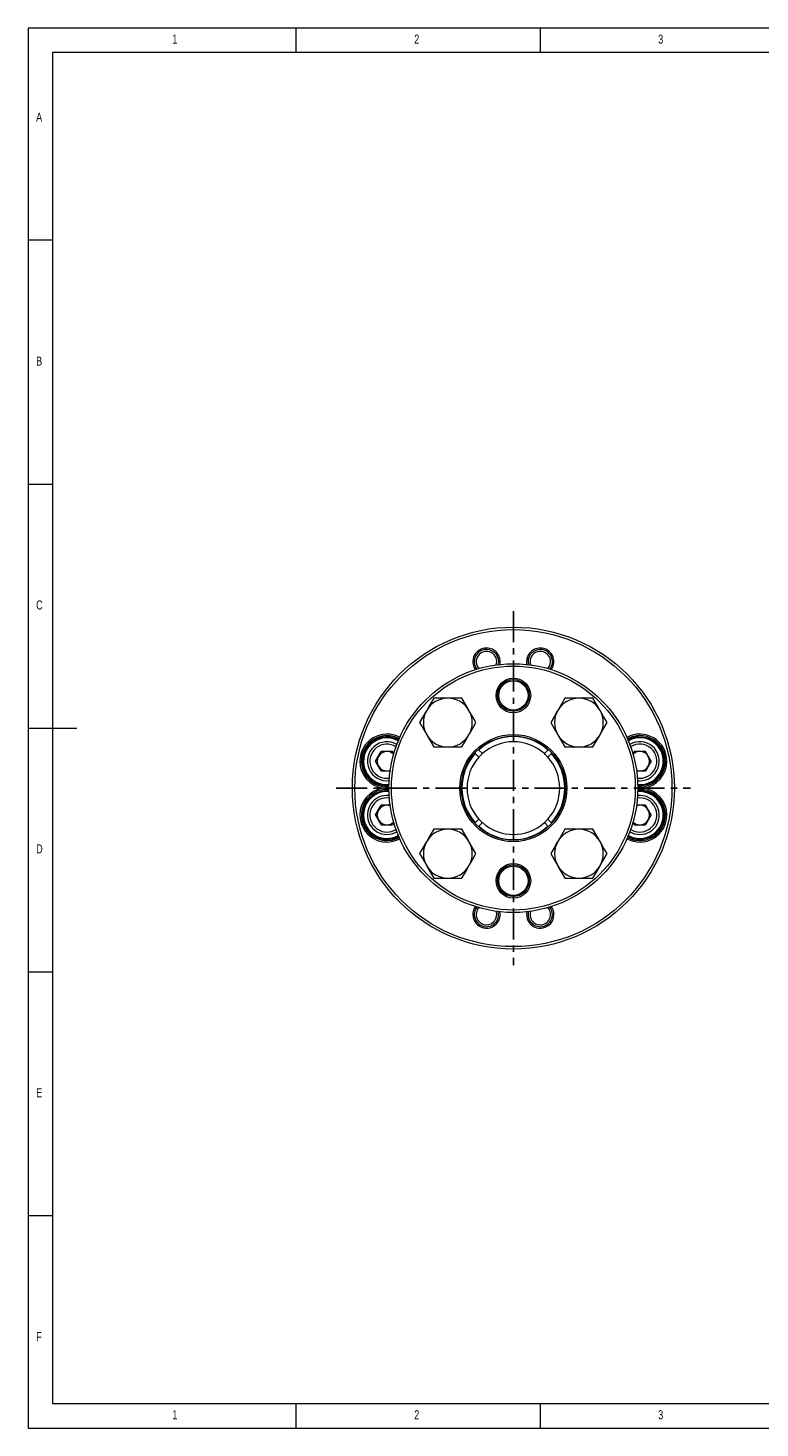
# Model space of a CAD drawing. Header units: millimetres. Extents: x 5 to 415, y 5 to 292.
# Tile 1 of 4: x 5 to 155, y 5 to 292. Entities that reach past the tile are written whole.
import ezdxf

# ---------------------------------------------------------------- set-up
doc = ezdxf.new("R2010")
doc.units = ezdxf.units.MM
doc.linetypes.add('CENTER', pattern=[10.16, 6.35, -1.27, 1.27, -1.27])
doc.styles.add('SLDTEXTSTYLE0', font='TXT', dxfattribs={"width": 0.75})

msp = doc.modelspace()

# ---------------------------------------------------------------- linework, layer by layer
at = {"color": 7, "linetype": 'Continuous', "lineweight": 0}
for p, q in [((415, 292), (5, 292)), ((5, 292), (5, 5)), ((60, 287), (60, 292)), ((110, 292), (110, 287)), ((410, 287), (10, 287)), ((10, 287), (10, 10)), ((10, 248.5), (5, 248.5)), ((5, 198.5), (10, 198.5)), ((5, 148.5), (15, 148.5)), ((5, 98.5), (10, 98.5)), ((10, 48.5), (5, 48.5)), ((10, 10), (227.8, 10)), ((60, 5), (60, 10)), ((110, 10), (110, 5)), ((5, 5), (415, 5))]:
    msp.add_line(p, q, dxfattribs=at)
at = {"color": 1, "linetype": 'CENTER'}
for p, q in [((104.4886, 172.4779), (104.4886, 99.8779)), ((68.1886, 136.1779), (140.7886, 136.1779))]:
    msp.add_line(p, q, dxfattribs=at)
at = {"color": 7, "linetype": 'Continuous', "lineweight": 15}
for p, q in [((91.0535, 154.6129), (88.1668, 154.6129)), ((93.9403, 154.6129), (91.0535, 154.6129)), ((117.9236, 154.6129), (115.0369, 154.6129)), ((120.8104, 154.6129), (117.9236, 154.6129)), ((76.2583, 141.6876), (77.413, 143.6876)), ((79.7224, 143.6876), (77.413, 143.6876)), ((79.9842, 143.234), (79.7224, 143.6876)), ((88.1668, 144.6129), (91.0535, 144.6129)), ((91.0535, 144.6129), (93.9403, 144.6129)), ((97.3902, 143.9834), (97.3247, 144.0489)), ((97.3902, 143.9834), (98.1339, 143.2397)), ((111.587, 143.9834), (110.8432, 143.2397)), ((111.6425, 144.039), (111.587, 143.9834)), ((115.0369, 144.6129), (117.9236, 144.6129)), ((117.9236, 144.6129), (120.8104, 144.6129)), ((128.9929, 143.234), (129.2548, 143.6876)), ((131.5642, 143.6876), (129.2548, 143.6876)), ((132.7189, 141.6876), (131.5642, 143.6876)), ((77.413, 139.6876), (76.2583, 141.6876)), ((96.6248, 143.3345), (96.6831, 143.2763)), ((96.6831, 143.2763), (97.4268, 142.5326)), ((112.2941, 143.2763), (111.5503, 142.5326)), ((112.2941, 143.2763), (112.3644, 143.3467)), ((132.7189, 141.6876), (131.5642, 139.6876)), ((77.413, 139.6876), (79.2313, 139.6876)), ((129.7459, 139.6876), (131.5642, 139.6876)), ((77.8997, 136.1779), (79.0147, 136.1779)), ((131.0774, 136.1779), (129.9481, 136.1779)), ((76.2583, 130.6683), (77.413, 132.6683)), ((79.2313, 132.6683), (77.413, 132.6683)), ((131.5642, 132.6683), (129.7459, 132.6683)), ((132.7189, 130.6683), (131.5642, 132.6683)), ((77.413, 128.6683), (76.2583, 130.6683)), ((97.4268, 129.8233), (96.6831, 129.0795)), ((111.5503, 129.8233), (112.2941, 129.0795)), ((132.7189, 130.6683), (131.5642, 128.6683)), ((77.413, 128.6683), (79.7224, 128.6683)), ((79.9842, 129.1219), (79.7224, 128.6683)), ((91.0535, 127.7429), (88.1668, 127.7429)), ((93.9403, 127.7429), (91.0535, 127.7429)), ((96.6831, 129.0795), (96.6215, 129.018)), ((97.322, 128.3042), (97.3902, 128.3724)), ((98.1339, 129.1162), (97.3902, 128.3724)), ((110.8432, 129.1162), (111.587, 128.3724)), ((111.587, 128.3724), (111.6624, 128.2969)), ((112.3476, 129.0259), (112.2941, 129.0795)), ((117.9236, 127.7429), (115.0369, 127.7429)), ((120.8104, 127.7429), (117.9236, 127.7429)), ((129.2548, 128.6683), (128.9929, 129.1219)), ((129.2548, 128.6683), (131.5642, 128.6683)), ((88.1668, 117.7429), (91.0535, 117.7429)), ((91.0535, 117.7429), (93.9403, 117.7429)), ((115.0369, 117.7429), (117.9236, 117.7429)), ((117.9236, 117.7429), (120.8104, 117.7429))]:
    msp.add_line(p, q, dxfattribs=at)
at = {"color": 7, "linetype": 'Continuous', "lineweight": 15, "flags": 128}
for points in [[(86.7234, 152.1129), (86.6208, 151.9352), (85.9494, 150.7723), (85.28, 149.6129)], [(88.1668, 154.6129), (87.4596, 153.3881), (86.7234, 152.1129)], [(95.3837, 152.1129), (95.2811, 152.2907), (94.6096, 153.4536), (93.9403, 154.6129)], [(96.827, 149.6129), (96.1199, 150.8378), (95.3837, 152.1129)], [(113.5935, 152.1129), (113.4909, 151.9352), (112.8194, 150.7723), (112.1501, 149.6129)], [(115.0369, 154.6129), (114.3297, 153.3881), (113.5935, 152.1129)], [(122.2537, 152.1129), (122.1511, 152.2907), (121.4797, 153.4536), (120.8104, 154.6129)], [(123.6971, 149.6129), (122.99, 150.8378), (122.2537, 152.1129)], [(85.28, 149.6129), (85.9872, 148.3881), (86.7234, 147.1129)], [(95.3837, 147.1129), (95.4863, 147.2907), (96.1577, 148.4536), (96.827, 149.6129)], [(112.1501, 149.6129), (112.8572, 148.3881), (113.5935, 147.1129)], [(122.2537, 147.1129), (122.3563, 147.2907), (123.0278, 148.4536), (123.6971, 149.6129)], [(86.7234, 147.1129), (86.826, 146.9352), (87.4975, 145.7723), (88.1668, 144.6129)], [(93.9403, 144.6129), (94.6474, 145.8378), (95.3837, 147.1129)], [(113.5935, 147.1129), (113.6961, 146.9352), (114.3675, 145.7723), (115.0369, 144.6129)], [(120.8104, 144.6129), (121.5175, 145.8378), (122.2537, 147.1129)], [(88.1668, 127.7429), (87.4596, 126.5181), (86.7234, 125.2429)], [(95.3837, 125.2429), (95.2811, 125.4206), (94.6096, 126.5836), (93.9403, 127.7429)], [(115.0369, 127.7429), (114.3297, 126.5181), (113.5935, 125.2429)], [(122.2537, 125.2429), (122.1511, 125.4206), (121.4797, 126.5836), (120.8104, 127.7429)], [(86.7234, 125.2429), (86.6208, 125.0652), (85.9494, 123.9022), (85.28, 122.7429)], [(96.827, 122.7429), (96.1199, 123.9677), (95.3837, 125.2429)], [(113.5935, 125.2429), (113.4909, 125.0652), (112.8194, 123.9022), (112.1501, 122.7429)], [(123.6971, 122.7429), (122.99, 123.9677), (122.2537, 125.2429)], [(85.28, 122.7429), (85.9872, 121.5181), (86.7234, 120.2429)], [(95.3837, 120.2429), (95.4863, 120.4206), (96.1577, 121.5836), (96.827, 122.7429)], [(112.1501, 122.7429), (112.8572, 121.5181), (113.5935, 120.2429)], [(122.2537, 120.2429), (122.3563, 120.4206), (123.0278, 121.5836), (123.6971, 122.7429)], [(86.7234, 120.2429), (86.826, 120.0652), (87.4975, 118.9022), (88.1668, 117.7429)], [(93.9403, 117.7429), (94.6474, 118.9677), (95.3837, 120.2429)], [(113.5935, 120.2429), (113.6961, 120.0652), (114.3675, 118.9022), (115.0369, 117.7429)], [(120.8104, 117.7429), (121.5175, 118.9677), (122.2537, 120.2429)]]:
    msp.add_lwpolyline(points, dxfattribs=at)
at = {"color": 7, "linetype": 'Continuous', "lineweight": 15}
for centre, radius in [((104.4886, 136.1779), 33), ((104.4886, 136.1779), 32.5), ((104.4886, 136.1779), 25.5), ((104.4886, 136.1779), 25), ((104.4886, 155.1779), 3.55), ((104.4886, 155.1779), 3.25), ((104.4886, 155.1779), 3), ((104.4886, 136.1779), 10.9752), ((104.4886, 136.1779), 10.6752), ((104.4886, 117.1779), 3.55), ((104.4886, 117.1779), 3.25), ((104.4886, 117.1779), 3)]:
    msp.add_circle(centre, radius, dxfattribs=at)
for centre, radius, start, end in [((98.9789, 162.0988), 2.8, 90, 215.780539), ((98.9789, 162.0988), 2.5, 90, 218.079807), ((98.9789, 162.0988), 2.1, 341.5472, 222.4528), ((98.9789, 162.0988), 2.8, 348.219461, 90), ((98.9789, 162.0988), 2.5, 345.920193, 90), ((109.9982, 162.0988), 2.8, 90, 191.780539), ((109.9982, 162.0988), 2.5, 90, 194.079807), ((109.999, 162.1024), 2.1, 317.437099, 198.562901), ((109.9982, 162.0988), 2.8, 324.219461, 90), ((109.9982, 162.0988), 2.5, 321.920193, 90), ((109.999, 162.1024), 2.5, 168.04151, 194.168433), ((109.999, 162.1024), 2.5, 321.831567, 347.958492), ((91.0535, 149.6129), 5, 150, 210), ((91.0535, 149.6129), 5, 90, 150), ((91.0535, 149.6129), 5, 30, 90), ((91.0535, 149.6129), 5, 330, 30), ((117.9236, 149.6129), 5, 150, 210), ((117.9236, 149.6129), 5, 90, 150), ((117.9236, 149.6129), 5, 30, 90), ((117.9236, 149.6129), 5, 330, 30), ((78.5677, 141.6876), 5.55, 61.650397, 180), ((78.5677, 141.6876), 5.25, 90, 274.61498), ((78.5677, 141.6876), 5, 61.108153, 253.243036), ((78.5677, 141.6876), 4.8, 60.844348, 253.243036), ((78.5677, 141.6876), 5.25, 61.38502, 90), ((91.0535, 149.6129), 5, 210, 270), ((91.0535, 149.6129), 5, 270, 330), ((104.4886, 136.1779), 10.5505, 47.71633, 132.28367), ((117.9236, 149.6129), 5, 210, 270), ((117.9236, 149.6129), 5, 270, 330), ((130.4095, 141.6876), 5.55, 0, 118.349603), ((130.4095, 141.6876), 5.25, 90, 118.61498), ((130.4095, 141.6876), 5, 265.108153, 118.891847), ((130.4095, 141.6876), 4.8, 264.844348, 119.155652), ((130.4095, 141.6876), 5.25, 265.38502, 90), ((78.5677, 141.6876), 4, 59.291427, 276.708573), ((78.5677, 141.6876), 3.5, 57.73509, 270), ((78.5677, 141.6876), 2, 90, 150), ((78.5677, 141.6876), 2, 46.109208, 90), ((104.4886, 136.1779), 9.5, 48.016961, 131.983039), ((130.4095, 141.6876), 4, 270, 120.708573), ((130.4095, 141.6876), 3.5, 261.73509, 122.26491), ((130.4095, 141.6876), 2, 90, 133.890792), ((130.4095, 141.6876), 2, 30, 90), ((78.5677, 141.6876), 5.55, 180, 263.087685), ((78.5677, 141.6876), 2, 150, 210), ((78.5677, 141.6876), 2, 210, 270), ((104.4886, 136.1779), 10.5505, 137.71633, 222.28367), ((104.4886, 136.1779), 9.5, 138.016961, 221.983039), ((104.4886, 136.1779), 9.5, 131.983039, 138.016961), ((104.4886, 136.1779), 9.5, 41.983039, 48.016961), ((104.4886, 136.1779), 9.5, 318.016961, 41.983039), ((104.4886, 136.1779), 10.5505, 317.71633, 42.28367), ((130.4095, 141.6876), 2, 270, 330), ((130.4095, 141.6876), 5.55, 276.912315, 0), ((130.4095, 141.6876), 2, 330, 30), ((78.5677, 141.6876), 2, 270, 289.890792), ((78.5677, 141.6876), 3.5, 270, 278.26491), ((130.4095, 141.6876), 2, 250.109208, 270), ((78.5677, 130.6683), 5.55, 96.912315, 180), ((78.5677, 130.6683), 5.25, 85.38502, 298.61498), ((78.5677, 130.6683), 5, 85.108153, 237.990525), ((78.5677, 130.6683), 4.8, 84.844348, 237.990525), ((78.5677, 141.6876), 5, 253.243036, 274.891847), ((78.5677, 141.6876), 4.8, 253.243036, 275.155652), ((130.4095, 130.6683), 5.25, 241.38502, 90), ((130.4095, 130.6683), 5, 253.243036, 94.891847), ((130.4095, 130.6683), 4.8, 253.243036, 95.155652), ((130.4095, 141.6876), 4, 263.291427, 270), ((130.4095, 130.6683), 5.25, 90, 94.61498), ((130.4095, 130.6683), 5.55, 0, 83.087685), ((78.5677, 130.6683), 4, 83.291427, 270), ((78.5677, 130.6683), 3.5, 81.73509, 270), ((78.5677, 130.6683), 2, 90, 150), ((78.5677, 130.6683), 2, 70.109208, 90), ((130.4095, 130.6683), 2, 90, 109.890792), ((130.4095, 130.6683), 3.5, 270, 98.26491), ((130.4095, 130.6683), 4, 270, 96.708573), ((130.4095, 130.6683), 2, 30, 90), ((78.5677, 130.6683), 5.55, 180, 298.349603), ((78.5677, 130.6683), 2, 150, 210), ((78.5677, 130.6683), 2, 210, 270), ((78.5677, 130.6683), 2, 270, 313.890792), ((104.4886, 136.1779), 9.5, 221.983039, 228.016961), ((104.4886, 136.1779), 9.5, 311.983039, 318.016961), ((130.4095, 130.6683), 5.55, 241.650397, 0), ((130.4095, 130.6683), 2, 226.109208, 270), ((130.4095, 130.6683), 2, 270, 330), ((130.4095, 130.6683), 2, 330, 30), ((78.5677, 130.6683), 5, 237.990525, 298.891847), ((78.5677, 130.6683), 4.8, 237.990525, 299.155652), ((78.5677, 130.6683), 3.5, 270, 302.26491), ((78.5677, 130.6683), 4, 270, 300.708573), ((91.0535, 122.7429), 5, 90, 150), ((91.0535, 122.7429), 5, 30, 90), ((104.4886, 136.1779), 10.5505, 227.71633, 312.28367), ((104.4886, 136.1779), 9.5, 228.016961, 311.983039), ((117.9236, 122.7429), 5, 90, 150), ((117.9236, 122.7429), 5, 30, 90), ((130.4095, 130.6683), 5, 241.108153, 253.243036), ((130.4095, 130.6683), 4.8, 240.844348, 253.243036), ((130.4095, 130.6683), 4, 239.291427, 270), ((130.4095, 130.6683), 3.5, 237.73509, 270), ((91.0535, 122.7429), 5, 150, 210), ((91.0535, 122.7429), 5, 330, 30), ((117.9236, 122.7429), 5, 150, 210), ((117.9236, 122.7429), 5, 330, 30), ((91.0535, 122.7429), 5, 210, 270), ((91.0535, 122.7429), 5, 270, 330), ((117.9236, 122.7429), 5, 210, 270), ((117.9236, 122.7429), 5, 270, 330), ((98.9789, 110.257), 2.8, 144.219461, 11.780539), ((98.9789, 110.257), 2.5, 141.920193, 14.079807), ((98.9789, 110.257), 2.1, 137.5472, 270), ((98.9789, 110.257), 2.1, 270, 18.4528), ((109.9982, 110.257), 2.8, 168.219461, 35.780539), ((109.9982, 110.257), 2.5, 165.920193, 38.079807), ((109.9982, 110.257), 2.1, 161.5472, 270), ((109.9982, 110.257), 2.1, 270, 42.4528)]:
    msp.add_arc(centre, radius, start, end, dxfattribs=at)

# ---------------------------------------------------------------- texts
at = {"color": 7, "linetype": 'Continuous', "lineweight": 0, "char_height": 1.8521, "attachment_point": 1, "style": 'SLDTEXTSTYLE0'}
for s, insert in [('1', (34.5833, 290.6463)), ('2', (84.1667, 290.6463)), ('3', (134.1667, 290.6463)), ('A', (6.6667, 274.6463)), ('B', (6.6667, 224.6463)), ('C', (6.6667, 174.6463)), ('D', (6.6667, 124.6463)), ('E', (6.6667, 74.6463)), ('F', (6.6667, 24.6463)), ('1', (34.5833, 8.6463)), ('2', (84.1667, 8.6463)), ('3', (134.1667, 8.6463))]:
    msp.add_mtext(s, dxfattribs=dict(at, insert=insert))

doc.saveas('drawing.dxf')
